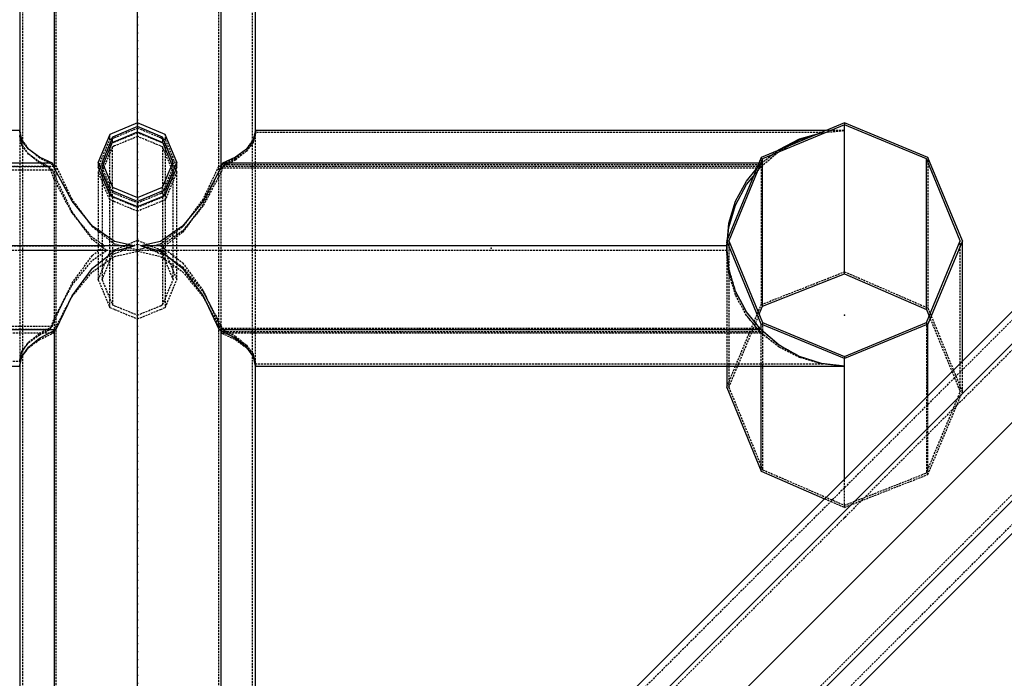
# Model space of a CAD drawing. Extents: x 551880 to 585869, y 94458 to 133000.
# Tile 11 of 42: x 568530 to 569783, y 113169 to 114008. Entities that reach past the tile are written whole.
import ezdxf

# ---------------------------------------------------------------- set-up
doc = ezdxf.new("R2010")
doc.units = 0
doc.header["$LTSCALE"] = 10
doc.header["$MEASUREMENT"] = 0
doc.linetypes.add('DASHDOT', pattern=[1, 0.5, -0.25, 0, -0.25])
doc.linetypes.add('HIDDEN', pattern=[0.375, 0.25, -0.125])
doc.layers.get('0').update_dxf_attribs({"linetype": 'CONTINUOUS'})
doc.layers.get('Defpoints').update_dxf_attribs({"linetype": 'CONTINUOUS'})
for name, color, linetype in [('A', 2, 'DASHDOT'), ('COTAS', 7, 'CONTINUOUS'), ('FORIR', 4, 'CONTINUOUS'), ('G', 3, 'CONTINUOUS'), ('S', 7, 'CONTINUOUS'), ('TR', 6, 'HIDDEN')]:
    doc.layers.add(name, color=color, linetype=linetype)
doc.styles.add('PADRAO MTL', font='txt.shx', dxfattribs={"width": 0.8, "oblique": 5})
doc.styles.get("Standard").update_dxf_attribs({"font": 'txt.shx', "width": 0.7, "oblique": 5})
doc.dimstyles.new('1-75', dxfattribs={"dimscale": 75, "dimtxt": 2.5, "dimasz": 2, "dimexe": 2, "dimexo": 2, "dimgap": 2, "dimtad": 1, "dimdec": 0, "dimdsep": 46, "dimtxsty": 'PADRAO MTL', "dimcen": 3, "dimclrd": 1, "dimclre": 1, "dimclrt": 7, "dimadec": 0, "dimazin": 0, "dimtfac": 1, "dimtdec": 0, "dimtmove": 0, "dimatfit": 3, "dimfxl": 1, "dimtfill": 1, "dimtolj": 1, "dimarcsym": 0})

# ---------------------------------------------------------------- blocks, each defined once
blk = doc.blocks.new('3D_INFOM')
blk.add_point((0, 0))
at = {"layer": 'FORIR', "flags": 1}
blk.add_attdef('MARK', (7.6, -4.3), '', height=5.26, dxfattribs=at)
blk = doc.blocks.new('3D_INFOTEXT')
blk.add_point((0, 0))
at = {"flags": 1}
for tag, p in [('MAR_PEZ', (7.2, 4.1)), ('POS_PEZ', (7.6, -4.3)), ('NOM_PRO', (7.6, -13.2)), ('LUN_PRO', (7.2, -21.9)), ('MAT_PRO', (7.6, -30.1)), ('HANDLE', (7, -38.5))]:
    blk.add_attdef(tag, p, '', height=5.26, dxfattribs=at)
blk = doc.blocks.new('*D86')
at = {"layer": 'COTAS', "color": 1, "lineweight": -2, "transparency": 16777216}
for p, q in [((566083, 113566.8), (565500.2, 113566.8)), ((565650.2, 113416.8), (565650.2, 111417.2)), ((568379.6, 111267.2), (565500.2, 111267.2))]:
    blk.add_line(p, q, dxfattribs=at)
at = {"layer": 'COTAS', "color": 1, "transparency": 16777216}
for points in [[(565625.2, 113416.8), (565675.2, 113416.8), (565650.2, 113566.8)], [(565625.2, 111417.2), (565675.2, 111417.2), (565650.2, 111267.2)]]:
    blk.add_solid(points, dxfattribs=at)
at = {"layer": 'Defpoints', "color": 0, "transparency": 16777216}
for p in [(566233, 113566.8), (565650.2, 111267.2), (568529.6, 111267.2)]:
    blk.add_point(p, dxfattribs=at)
at = {"layer": 'COTAS', "color": 7, "transparency": 16777216, "insert": (565406.4, 112417), "char_height": 187.5, "attachment_point": 5, "rotation": 90, "style": 'PADRAO MTL', "bg_fill": 3, "box_fill_scale": 1.25, "bg_fill_color": 256, "bg_fill_true_color": 13158600, "bg_fill_transparency": 0}
blk.add_mtext('\\A1;2300', dxfattribs=at)
blk = doc.blocks.new('*D88')
at = {"layer": 'COTAS', "color": 1, "lineweight": -2, "transparency": 16777216}
for p, q in [((566230, 113416.9), (566230, 110319.8)), ((568379.6, 110469.8), (566380, 110469.8))]:
    blk.add_line(p, q, dxfattribs=at)
at = {"layer": 'COTAS', "color": 1, "transparency": 16777216}
for points in [[(566380, 110494.8), (566380, 110444.8), (566230, 110469.8)], [(568379.6, 110494.8), (568379.6, 110444.8), (568529.6, 110469.8)]]:
    blk.add_solid(points, dxfattribs=at)
at = {"layer": 'Defpoints', "color": 0, "transparency": 16777216}
for p in [(566230, 113566.9), (566230, 110469.8), (568529.6, 110469.8)]:
    blk.add_point(p, dxfattribs=at)
at = {"layer": 'COTAS', "color": 7, "transparency": 16777216, "insert": (567379.8, 110713.5), "char_height": 187.5, "attachment_point": 5, "style": 'PADRAO MTL', "bg_fill": 3, "box_fill_scale": 1.25, "bg_fill_color": 256, "bg_fill_true_color": 13158600, "bg_fill_transparency": 0}
blk.add_mtext('\\A1;2300', dxfattribs=at)
blk = doc.blocks.new('*D89')
at = {"layer": 'COTAS', "color": 1, "lineweight": -2, "transparency": 16777216}
for p, q in [((571859.1, 114686.8), (571859.1, 114686.8)), ((571709.1, 114536.8), (571709.1, 112537.2)), ((568979.6, 112387.2), (571859.1, 112387.2))]:
    blk.add_line(p, q, dxfattribs=at)
at = {"layer": 'COTAS', "color": 1, "transparency": 16777216}
for points in [[(571684.1, 114536.8), (571734.1, 114536.8), (571709.1, 114686.8)], [(571684.1, 112537.2), (571734.1, 112537.2), (571709.1, 112387.2)]]:
    blk.add_solid(points, dxfattribs=at)
at = {"layer": 'Defpoints', "color": 0, "transparency": 16777216}
for p in [(571709.1, 114686.8), (568829.6, 112387.2), (571709.1, 112387.2)]:
    blk.add_point(p, dxfattribs=at)
at = {"layer": 'COTAS', "color": 7, "transparency": 16777216, "insert": (571465.3, 113537), "char_height": 187.5, "attachment_point": 5, "rotation": 90, "style": 'PADRAO MTL', "bg_fill": 3, "box_fill_scale": 1.25, "bg_fill_color": 256, "bg_fill_true_color": 13158600, "bg_fill_transparency": 0}
blk.add_mtext('\\A1;2300', dxfattribs=at)
blk = doc.blocks.new('*D91')
at = {"layer": 'COTAS', "color": 1, "lineweight": -2, "transparency": 16777216}
for p, q in [((571129.3, 114536.9), (571129.3, 111439.8)), ((568979.6, 111589.8), (570979.3, 111589.8))]:
    blk.add_line(p, q, dxfattribs=at)
at = {"layer": 'COTAS', "color": 1, "transparency": 16777216}
for points in [[(568979.6, 111614.8), (568979.6, 111564.8), (568829.6, 111589.8)], [(570979.3, 111614.8), (570979.3, 111564.8), (571129.3, 111589.8)]]:
    blk.add_solid(points, dxfattribs=at)
at = {"layer": 'Defpoints', "color": 0, "transparency": 16777216}
for p in [(571129.3, 114686.9), (568829.6, 111589.8), (571129.3, 111589.8)]:
    blk.add_point(p, dxfattribs=at)
at = {"layer": 'COTAS', "color": 7, "transparency": 16777216, "insert": (569979.4, 111833.6), "char_height": 187.5, "attachment_point": 5, "style": 'PADRAO MTL', "bg_fill": 3, "box_fill_scale": 1.25, "bg_fill_color": 256, "bg_fill_true_color": 13158600, "bg_fill_transparency": 0}
blk.add_mtext('\\A1;2300', dxfattribs=at)

msp = doc.modelspace()

# ---------------------------------------------------------------- linework, layer by layer
at = {"layer": 'A'}
msp.add_line((568679.6, 106550.1), (568679.6, 117988.2), dxfattribs=at)
at = {"layer": 'G'}
for p, q in [((568679.6, 113876.4), (568679.6, 114839.8)), ((568573.6, 114731.2), (568573.6, 113819.2)), ((568785.7, 114731.2), (568785.7, 113819.2)), ((571022.6, 114724.8), (568791.6, 112493.8)), ((568811.7, 112413.9), (571102.5, 114704.7)), ((570902.5, 114704.7), (568811.7, 112613.9)), ((568529.6, 114686.8), (568529.6, 113865.4)), ((568829.6, 113865.4), (568829.6, 114686.8)), ((568829.6, 112390.4), (571126.1, 114686.8)), ((570843.2, 114686.8), (568829.6, 112673.2)), ((568679.6, 113865.1), (568679.6, 113871.7)), ((569579.6, 113684.2), (569579.6, 113873.8)), ((568529.6, 113866.7), (567653, 113866.7)), ((568532.5, 113854), (568529.6, 113865.4)), ((568647.6, 113851.8), (568647.6, 113858.4)), ((568650.4, 113852.9), (568679.6, 113865.1)), ((568679.6, 113865.1), (568708.9, 113852.9)), ((568679.6, 113781.2), (568679.6, 113865.1)), ((568711.6, 113858.4), (568711.6, 113851.8)), ((568829.6, 113865.4), (568826.7, 113854)), ((569556.2, 113866.7), (568829.6, 113866.7)), ((569522.2, 113855.9), (569548.2, 113863.4)), ((569522.2, 113855.8), (569547.2, 113863)), ((569522.2, 113854.9), (569546.1, 113862.5)), ((569522.2, 113854.8), (569544.7, 113862)), ((568541, 113843), (568532.5, 113854)), ((568635.8, 113823.1), (568647.6, 113851.8)), ((568647.6, 113851.8), (568650.4, 113852.9)), ((568708.9, 113852.9), (568711.6, 113851.8)), ((568711.6, 113851.8), (568723.5, 113823.1)), ((568826.7, 113854), (568818.2, 113843)), ((569496.3, 113842.7), (569522.2, 113855.9)), ((569496.3, 113842.6), (569522.2, 113855.8)), ((569506.5, 113846.1), (569522.2, 113854.9)), ((569507.4, 113846.5), (569522.2, 113854.8)), ((568554.9, 113832.8), (568541, 113843)), ((568818.2, 113843), (568804.3, 113832.8)), ((569494, 113841), (569496.3, 113842.7)), ((569494.4, 113841.1), (569496.3, 113842.6)), ((568571.5, 113824.9), (567679.6, 113824.9)), ((568571.5, 113824.9), (568554.9, 113832.8)), ((568573.6, 113819.2), (568571.5, 113824.9)), ((568629.6, 113826.4), (568629.6, 113819.7)), ((568729.6, 113819.7), (568729.6, 113826.4)), ((568787.8, 113824.9), (568785.7, 113819.2)), ((568804.3, 113832.8), (568787.8, 113824.9)), ((569470.4, 113824.9), (568787.8, 113824.9)), ((569475.4, 113643.1), (569475.4, 113830.6)), ((569683.8, 113638.9), (569683.8, 113830.6)), ((568596.3, 113776.6), (568573.6, 113819.2)), ((568629.6, 113819.7), (568644.3, 113784.4)), ((568715, 113784.4), (568729.6, 113819.7)), ((568785.7, 113819.2), (568763, 113776.6)), ((569454.9, 113802.4), (569467.3, 113817.5)), ((569454.9, 113802.4), (569467.3, 113817.4)), ((569454.9, 113797.9), (569463.7, 113808.7)), ((569454.9, 113797.8), (569463.7, 113808.6)), ((569441, 113776.7), (569454.9, 113802.4)), ((569441, 113776.7), (569454.9, 113802.4)), ((569441, 113771.7), (569454.9, 113797.9)), ((569441, 113771.7), (569454.9, 113797.8)), ((568644.3, 113791.1), (568644.3, 113784.4)), ((568644.3, 113784.4), (568650.4, 113781.9)), ((568708.9, 113781.9), (568715, 113784.4)), ((568715, 113784.4), (568715, 113791.1)), ((568622.2, 113744.9), (568596.3, 113776.6)), ((568650.4, 113781.9), (568679.6, 113769.8)), ((568679.6, 113769.8), (568708.9, 113781.9)), ((568679.6, 113776.4), (568679.6, 113769.8)), ((568763, 113776.6), (568737, 113744.9)), ((569432.5, 113748.8), (569441, 113776.7)), ((569432.5, 113748.8), (569441, 113776.7)), ((569432.5, 113743.4), (569441, 113771.7)), ((569432.5, 113743.3), (569441, 113771.7)), ((568679.6, 108821.8), (568679.6, 113769.8)), ((569430.5, 113728.5), (569432.5, 113748.8)), ((569430.5, 113728.5), (569432.5, 113748.8)), ((568650.4, 113725.4), (568622.2, 113744.9)), ((568737, 113744.9), (568708.9, 113725.4)), ((569431.2, 113730.3), (569432.5, 113743.4)), ((569431.2, 113730.3), (569432.5, 113743.3)), ((568675.5, 113719.8), (568650.4, 113725.4)), ((568708.9, 113725.4), (568683.8, 113719.8)), ((569429.6, 113726.4), (569429.6, 113719.8)), ((569729.6, 113573.2), (569729.6, 113726.4)), ((568675.5, 113719.8), (552179.6, 113719.8)), ((568622.2, 113691.6), (568650.4, 113713.4)), ((568650.4, 113713.4), (568675.5, 113719.8)), ((568683.8, 113719.8), (568708.9, 113713.4)), ((569429.6, 113719.8), (568683.8, 113719.8)), ((568708.9, 113713.4), (568737, 113691.6)), ((569432.5, 113690.3), (569429.6, 113719.8)), ((569429.6, 113719.8), (569429.6, 113719.8)), ((568596.3, 113656.1), (568622.2, 113691.6)), ((568737, 113691.6), (568763, 113656.2)), ((569441, 113661.9), (569432.5, 113690.3)), ((569475.4, 113643.1), (569579.6, 113684.2)), ((569579.6, 113684.2), (569683.8, 113638.9)), ((569454.9, 113635.8), (569441, 113661.9)), ((568575.7, 113612.8), (568596.3, 113656.1)), ((568763, 113656.2), (568783.6, 113612.8)), ((569473.6, 113612.9), (569454.9, 113635.8)), ((569471.1, 113632.7), (569475.4, 113643.1)), ((569683.8, 113638.9), (569687.3, 113630.5)), ((569473.6, 113612.9), (569473.6, 113620.3)), ((569685.7, 113529.3), (569685.7, 113620.3)), ((568575.7, 113612.8), (552135.6, 113612.8)), ((568554.9, 113602.1), (568573.6, 113612.1)), ((568573.6, 113612.1), (568575.7, 113612.8)), ((568573.6, 113612.1), (568573.6, 108821.8)), ((568783.6, 113612.8), (568785.7, 113612.1)), ((569473.6, 113612.8), (568783.6, 113612.8)), ((568785.7, 113612.1), (568804.3, 113602.1)), ((568785.7, 113612.1), (568785.7, 108821.8)), ((569473.6, 113612.8), (569473.6, 113612.9)), ((569496.3, 113593.3), (569473.6, 113612.8)), ((568541, 113590.8), (568554.9, 113602.1)), ((568804.3, 113602.1), (568818.2, 113590.8)), ((568532.5, 113578.5), (568541, 113590.8)), ((568818.2, 113590.8), (568826.7, 113578.5)), ((569522.2, 113578.8), (569496.3, 113593.3)), ((568529.9, 113566.8), (568532.5, 113578.5)), ((568826.7, 113578.5), (568829.4, 113566.8)), ((569550.4, 113569.9), (569522.2, 113578.8)), ((569579.6, 113566.8), (569579.6, 113576.4)), ((552029.6, 113566.8), (568529.9, 113566.8)), ((568529.6, 113566.8), (568529.6, 108821.8)), ((568829.4, 113566.8), (569579.6, 113566.8)), ((568829.6, 108821.8), (568829.6, 113566.8)), ((569429.6, 113566.8), (569429.6, 113539.8)), ((569473.6, 113432.9), (569473.6, 113566.8)), ((569579.6, 113566.8), (569550.4, 113569.9)), ((569579.6, 113423.2), (569579.6, 113566.8)), ((569579.6, 113566.8), (569579.6, 113566.8)), ((569429.6, 113539.8), (569429.7, 113539.6)), ((569429.7, 113539.6), (569473.6, 113432.9)), ((569473.6, 113432.9), (569554.3, 113397.9))]:
    msp.add_line(p, q, dxfattribs=at)
at = {"layer": 'S'}
for p, q in [((568679.6, 113876.4), (568644.3, 113861.8)), ((568679.6, 113871.7), (568647.6, 113858.4)), ((568715, 113861.8), (568679.6, 113876.4)), ((568711.6, 113858.4), (568679.6, 113871.7)), ((569579.6, 113876.4), (569473.6, 113832.5)), ((569579.6, 113873.8), (569475.4, 113830.6)), ((569685.7, 113832.5), (569579.6, 113876.4)), ((569683.8, 113830.6), (569579.6, 113873.8)), ((568644.3, 113861.8), (568629.6, 113826.4)), ((568647.6, 113858.4), (568634.4, 113826.4)), ((568724.9, 113826.4), (568711.6, 113858.4)), ((568729.6, 113826.4), (568715, 113861.8)), ((568644.3, 113791.1), (568629.6, 113826.4)), ((568634.4, 113826.4), (568647.6, 113794.4)), ((568711.6, 113794.4), (568724.9, 113826.4)), ((568729.6, 113826.4), (568715, 113791.1)), ((569473.6, 113832.5), (569429.6, 113726.4)), ((569475.4, 113830.6), (569432.3, 113726.4)), ((569727, 113726.4), (569683.8, 113830.6)), ((569729.6, 113726.4), (569685.7, 113832.5)), ((568679.6, 113776.4), (568644.3, 113791.1)), ((568647.6, 113794.4), (568679.6, 113781.2)), ((568679.6, 113781.2), (568711.6, 113794.4)), ((568715, 113791.1), (568679.6, 113776.4)), ((569473.6, 113620.3), (569429.6, 113726.4)), ((569432.3, 113726.4), (569475.4, 113622.2)), ((569683.8, 113622.2), (569727, 113726.4)), ((569729.6, 113726.4), (569685.7, 113620.3)), ((569579.6, 113576.4), (569473.6, 113620.3)), ((569475.4, 113622.2), (569579.6, 113579)), ((569579.6, 113579), (569683.8, 113622.2)), ((569685.7, 113620.3), (569579.6, 113576.4))]:
    msp.add_line(p, q, dxfattribs=at)
at = {"layer": 'TR'}
for p, q in [((568576.2, 108821.8), (568576.2, 114728.8)), ((568783, 108821.8), (568783, 114728.8)), ((568814.7, 112424.9), (571091.5, 114701.7)), ((570907.5, 114701.7), (568814.7, 112608.9)), ((568533.4, 114686.8), (568533.4, 113852.8)), ((568825.9, 113852.9), (568825.9, 114686.8)), ((568829.6, 112401.7), (571114.7, 114686.8)), ((570854.5, 114686.8), (568829.6, 112661.9)), ((568679.6, 113876.4), (568679.6, 113871.7)), ((569579.6, 113876.4), (569579.6, 113873.8)), ((568529.6, 113865.4), (568530, 113866.7)), ((568530, 113866.7), (568529.6, 113866.7)), ((568529.6, 113865.4), (568529.6, 113859.1)), ((568529.6, 113859.1), (568529.9, 113860.4)), ((568529.9, 113860.4), (568529.6, 113860.4)), ((568532.5, 113847.7), (568529.6, 113859.1)), ((568529.6, 113859.1), (568529.6, 113574.1)), ((568532.5, 113849), (568529.9, 113860.4)), ((568532.5, 113855.4), (568530, 113866.7)), ((568644.3, 113855.1), (568644.3, 113861.8)), ((568650.4, 113857.7), (568679.6, 113869.8)), ((568679.6, 113863.8), (568650.4, 113851.8)), ((568679.6, 113859.1), (568650.4, 113847)), ((568679.6, 113869.8), (568708.9, 113857.7)), ((568708.9, 113851.8), (568679.6, 113863.8)), ((568708.9, 113847), (568679.6, 113859.1)), ((568715, 113861.8), (568715, 113855.1)), ((568829.3, 113866.7), (568826.7, 113855.4)), ((568829.3, 113864.1), (568826.7, 113852.7)), ((568829.6, 113862.8), (568826.7, 113851.3)), ((568829.3, 113866.7), (568829.6, 113865.4)), ((568829.6, 113866.7), (568829.3, 113866.7)), ((568829.6, 113864.1), (568829.3, 113864.1)), ((568829.3, 113864.1), (568829.6, 113862.8)), ((568829.6, 113862.8), (568829.6, 113865.4)), ((568829.6, 113570.5), (568829.6, 113865.4)), ((569549.8, 113864.1), (568829.6, 113864.1)), ((569544.7, 113862), (569550.4, 113863.8)), ((569546.1, 113862.5), (569550.4, 113863.9)), ((569547.2, 113863), (569550.4, 113863.9)), ((569548.2, 113863.4), (569550.4, 113864)), ((569552.2, 113864.1), (569549.8, 113864.1)), ((569550.4, 113864), (569579.1, 113866.7)), ((569550.4, 113863.8), (569579.1, 113866.7)), ((569550.4, 113863.9), (569552.2, 113864.1)), ((569550.4, 113863.9), (569552.2, 113864.1)), ((569579.1, 113866.7), (569556.2, 113866.7)), ((568533.4, 113854.1), (568532.5, 113855.4)), ((568533.4, 113847.7), (568532.5, 113849)), ((568541, 113836.7), (568532.5, 113847.7)), ((568541, 113843.1), (568533.4, 113854.1)), ((568533.4, 113852.8), (568533.4, 113579.7)), ((568541, 113836.7), (568533.4, 113847.7)), ((568629.6, 113819.7), (568644.3, 113855.1)), ((568644.3, 113849.3), (568634.6, 113825.9)), ((568647.6, 113845.9), (568636.9, 113820.2)), ((568644.3, 113855.1), (568650.4, 113857.7)), ((568647.1, 113850.4), (568644.3, 113849.3)), ((568644.3, 113791.1), (568644.3, 113849.3)), ((568650.4, 113851.8), (568647.1, 113850.4)), ((568650.4, 113847), (568647.6, 113845.9)), ((568647.6, 113794.4), (568647.6, 113845.9)), ((568708.9, 113857.7), (568715, 113855.1)), ((568712.2, 113850.4), (568708.9, 113851.8)), ((568711.6, 113845.9), (568708.9, 113847)), ((568722.3, 113820.2), (568711.6, 113845.9)), ((568711.6, 113845.9), (568711.6, 113794.4)), ((568715, 113849.3), (568712.2, 113850.4)), ((568715, 113855.1), (568729.6, 113819.7)), ((568715, 113849.3), (568715, 113791.1)), ((568724.7, 113825.9), (568715, 113849.3)), ((568825.9, 113854.2), (568818.2, 113843.1)), ((568825.9, 113851.5), (568818.2, 113840.4)), ((568826.7, 113851.3), (568818.2, 113840.3)), ((568826.7, 113855.4), (568825.9, 113854.2)), ((568825.9, 113579.7), (568825.9, 113852.9)), ((568826.7, 113852.7), (568825.9, 113851.5)), ((569496.3, 113840.3), (569507.4, 113846.5)), ((569496.3, 113840.4), (569506.5, 113846.1)), ((568542.3, 113842.1), (568541, 113843.1)), ((568554.9, 113826.5), (568541, 113836.7)), ((568554.9, 113825.3), (568541, 113836.7)), ((568554.9, 113831.7), (568542.3, 113842.1)), ((568817, 113842.1), (568804.3, 113831.7)), ((568818.2, 113840.4), (568804.3, 113829.1)), ((568818.2, 113840.3), (568804.3, 113830.2)), ((568818.2, 113843.1), (568817, 113842.1)), ((569473.6, 113824.9), (569494.4, 113841.1)), ((569473.6, 113825), (569494, 113841)), ((569473.6, 113820.9), (569496.3, 113840.4)), ((569473.6, 113820.7), (569496.3, 113840.3)), ((568576.6, 113820.7), (552135.7, 113820.7)), ((568572.4, 113822.4), (568554.9, 113831.7)), ((568567.9, 113820.3), (568554.9, 113826.5)), ((568571.8, 113816.3), (568554.9, 113825.3)), ((568573.6, 113821.8), (568572.4, 113822.4)), ((568576.6, 113820.7), (568573.6, 113821.8)), ((568596.3, 113779.3), (568576.6, 113820.7)), ((568634.4, 113825.5), (568630.8, 113816.8)), ((568634.4, 113826.4), (568634.4, 113819.7)), ((568634.6, 113825.9), (568634.4, 113825.5)), ((568634.4, 113819.7), (568635.8, 113823.1)), ((568723.5, 113823.1), (568724.9, 113819.7)), ((568724.9, 113825.5), (568724.7, 113825.9)), ((568724.9, 113819.7), (568724.9, 113826.4)), ((568728.5, 113816.8), (568724.9, 113825.5)), ((568782.7, 113820.7), (568763, 113779.3)), ((568785.7, 113821.8), (568782.7, 113820.7)), ((569473.5, 113820.7), (568782.7, 113820.7)), ((568804.3, 113829.1), (568785.7, 113819.1)), ((568789.3, 113823), (568785.7, 113813.1)), ((568786.8, 113822.4), (568785.7, 113821.8)), ((568804.3, 113831.7), (568786.8, 113822.4)), ((568804.3, 113830.2), (568789.3, 113823)), ((569472, 113823), (568789.3, 113823)), ((569463.7, 113808.6), (569473.5, 113820.7)), ((569467.3, 113817.5), (569473.5, 113824.9)), ((569467.3, 113817.4), (569472, 113823)), ((569473.5, 113824.9), (569470.4, 113824.9)), ((569472, 113823), (569473.6, 113824.9)), ((569472, 113818.9), (569473.6, 113820.9)), ((569473.5, 113824.9), (569473.6, 113825)), ((569473.5, 113820.7), (569473.6, 113820.7)), ((569473.6, 113832.5), (569473.6, 113645)), ((569685.7, 113832.5), (569685.7, 113640.8)), ((568567.9, 113820.3), (552139.4, 113820.3)), ((568529.6, 113816.3), (567678.5, 113816.3)), ((568533.4, 113816.3), (568529.6, 113816.3)), ((568571.8, 113816.3), (568533.4, 113816.3)), ((568573.6, 113804.5), (568567.9, 113820.3)), ((568573.6, 113810.9), (568571.8, 113816.3)), ((568573.6, 113819.2), (568573.6, 113612.1)), ((568596.3, 113763.2), (568573.6, 113810.9)), ((568630.8, 113816.8), (568629.6, 113814)), ((568644.3, 113778.6), (568629.6, 113814)), ((568629.6, 113814), (568629.6, 113739.8)), ((568636.9, 113820.2), (568634.4, 113814)), ((568634.4, 113819.7), (568647.6, 113787.8)), ((568634.4, 113814), (568634.4, 113808.2)), ((568647.1, 113783.2), (568634.4, 113814)), ((568634.4, 113808.2), (568634.4, 113736.5)), ((568711.6, 113787.8), (568724.9, 113819.7)), ((568724.9, 113814), (568712.2, 113783.2)), ((568729.6, 113814), (568715, 113778.6)), ((568724.9, 113814), (568722.3, 113820.2)), ((568724.9, 113808.2), (568724.9, 113814)), ((568724.9, 113736.5), (568724.9, 113808.2)), ((568729.6, 113814), (568728.5, 113816.8)), ((568729.6, 113739.8), (568729.6, 113814)), ((568785.7, 113813.1), (568763, 113770.5)), ((568780.7, 113809.8), (568763, 113772.6)), ((568785, 113818.9), (568780.7, 113809.8)), ((568785.6, 113819.1), (568785, 113818.9)), ((568785.5, 113818.9), (568785, 113818.9)), ((568825.9, 113818.9), (568785.5, 113818.9)), ((568785.7, 113819.1), (568785.6, 113819.1)), ((568785.7, 113819.2), (568785.7, 113612.1)), ((568829.6, 113818.9), (568825.9, 113818.9)), ((569467.9, 113818.9), (568829.6, 113818.9)), ((569463.7, 113808.7), (569472, 113818.9)), ((569468.5, 113818.9), (569467.9, 113818.9)), ((569472, 113818.9), (569468.5, 113818.9)), ((568596.3, 113761.9), (568573.6, 113804.5)), ((568644.3, 113778.6), (568644.3, 113784.4)), ((568647.6, 113781.9), (568647.1, 113783.2)), ((568647.6, 113794.4), (568647.6, 113787.8)), ((568647.6, 113787.8), (568650.4, 113786.6)), ((568647.6, 113783), (568647.6, 113787.8)), ((568650.4, 113786.6), (568679.6, 113774.6)), ((568679.6, 113774.6), (568708.9, 113786.6)), ((568708.9, 113786.6), (568711.6, 113787.8)), ((568711.6, 113787.8), (568711.6, 113794.4)), ((568711.6, 113787.8), (568711.6, 113783)), ((568712.2, 113783.2), (568711.6, 113781.9)), ((568715, 113784.4), (568715, 113778.6)), ((568615, 113753.7), (568596.3, 113779.3)), ((568650.4, 113776), (568644.3, 113778.6)), ((568644.3, 113729.6), (568644.3, 113778.6)), ((568647.6, 113781.9), (568647.6, 113783)), ((568647.6, 113781.9), (568647.6, 113644.8)), ((568650.4, 113780.8), (568647.6, 113781.9)), ((568679.6, 113768.6), (568650.4, 113780.8)), ((568679.6, 113763.8), (568650.4, 113776)), ((568679.6, 113781.2), (568679.6, 113776.4)), ((568708.9, 113780.8), (568679.6, 113768.6)), ((568708.9, 113776), (568679.6, 113763.8)), ((568711.6, 113781.9), (568708.9, 113780.8)), ((568715, 113778.6), (568708.9, 113776)), ((568711.6, 113783), (568711.6, 113781.9)), ((568711.6, 113781.9), (568711.6, 113644.8)), ((568715, 113778.6), (568715, 113729.6)), ((568763, 113772.6), (568737, 113737.1)), ((568763, 113779.3), (568744.2, 113753.7)), ((568622.2, 113727.7), (568596.3, 113763.2)), ((568622.2, 113730.3), (568596.3, 113761.9)), ((568763, 113770.5), (568737, 113738.8)), ((568622.2, 113743.9), (568615, 113753.7)), ((568744.2, 113753.7), (568737, 113743.9)), ((568650.4, 113722), (568622.2, 113743.9)), ((568629.6, 113739.8), (568629.6, 113738.1)), ((568629.6, 113738.1), (568629.6, 113697.3)), ((568634.4, 113736.5), (568634.4, 113734.4)), ((568634.4, 113734.4), (568634.4, 113701)), ((568737, 113743.9), (568708.9, 113722)), ((568737, 113737.1), (568708.9, 113715.3)), ((568737, 113738.8), (568709.5, 113719.7)), ((568724.9, 113734.4), (568724.9, 113736.5)), ((568724.9, 113701), (568724.9, 113734.4)), ((568729.6, 113738.1), (568729.6, 113739.8)), ((568729.6, 113697.3), (568729.6, 113738.1)), ((568637.6, 113719.6), (568622.2, 113730.3)), ((568640.1, 113713.9), (568622.2, 113727.7)), ((568644.3, 113726.7), (568644.3, 113729.6)), ((568644.3, 113708.7), (568644.3, 113726.7)), ((568650.4, 113714.7), (568679.6, 113726.9)), ((568667.4, 113717.7), (568650.4, 113722)), ((568674.5, 113720), (568679.6, 113722.1)), ((568679.6, 113726.9), (568708.9, 113714.7)), ((568679.6, 113722.1), (568684.7, 113720)), ((568708.9, 113722), (568691.8, 113717.7)), ((568715, 113729.6), (568715, 113726.8)), ((568715, 113726.8), (568715, 113708.7)), ((569429.6, 113719.8), (569430.5, 113728.5)), ((569429.6, 113719.8), (569430.5, 113728.5)), ((569429.9, 113716.8), (569431.2, 113730.3)), ((569429.9, 113716.8), (569431.2, 113730.3)), ((569432.3, 113726.4), (569432.3, 113692.7)), ((569727, 113570.6), (569727, 113726.4)), ((568637.6, 113719.6), (552179.6, 113719.6)), ((568529.6, 113713.9), (552179.6, 113713.9)), ((568679.6, 113713.8), (553680.3, 113713.8)), ((568533.4, 113713.9), (568529.6, 113713.9)), ((568640.1, 113713.9), (568533.4, 113713.9)), ((568622.2, 113707.7), (568637.6, 113719.6)), ((568622.2, 113701.5), (568640.1, 113713.9)), ((568629.6, 113676.7), (568644.3, 113712.1)), ((568644.3, 113712.1), (568650.4, 113714.7)), ((568644.3, 113702.2), (568644.3, 113708.7)), ((568645.2, 113702.8), (568647.6, 113708.8)), ((568647.6, 113708.8), (568650.4, 113709.9)), ((568650.4, 113709.9), (568668.5, 113717.5)), ((568650.4, 113706.4), (568679.6, 113713)), ((568679.6, 113714.6), (568667.4, 113717.7)), ((568668.5, 113717.5), (568671.7, 113718.8)), ((568671.7, 113718.8), (568674.5, 113720)), ((568691.8, 113717.7), (568679.6, 113714.7)), ((569429.6, 113713.8), (568679.6, 113713.8)), ((568679.6, 113713), (568708.9, 113706.4)), ((568684.7, 113720), (568687.5, 113718.8)), ((568687.5, 113718.8), (568690.8, 113717.5)), ((568690.8, 113717.5), (568708.9, 113709.9)), ((568705.2, 113714.4), (568703, 113713.8)), ((568703, 113713.8), (568708.9, 113712.5)), ((568707.4, 113713.8), (568703, 113713.8)), ((568708.9, 113715.3), (568705.2, 113714.4)), ((568825.9, 113713.8), (568707.4, 113713.8)), ((568708.9, 113714.7), (568715, 113712.1)), ((568708.9, 113712.5), (568720.2, 113704.7)), ((568708.9, 113709.9), (568711.6, 113708.8)), ((569429.6, 113719.7), (568709.5, 113719.7)), ((568709.5, 113719.7), (568737, 113698.3)), ((568711.6, 113708.8), (568714.1, 113702.8)), ((568715, 113712.1), (568729.6, 113676.7)), ((568715, 113708.7), (568715, 113702.2)), ((568829.6, 113713.8), (568825.9, 113713.8)), ((569429.6, 113713.8), (568829.6, 113713.8)), ((569429.6, 113719.7), (569429.6, 113719.8)), ((569429.6, 113719.8), (569429.6, 113713.9)), ((569429.6, 113719.8), (569429.6, 113719.8)), ((569429.6, 113719.8), (569429.6, 113719.8)), ((569432.5, 113690.3), (569429.6, 113719.7)), ((569429.6, 113713.9), (569429.9, 113716.8)), ((569429.6, 113713.8), (569429.9, 113716.8)), ((569429.6, 113713.9), (569429.6, 113569.4)), ((569429.6, 113713.8), (569429.6, 113713.9)), ((569429.6, 113713.9), (569429.6, 113713.8)), ((569432.5, 113684.8), (569429.6, 113713.8)), ((569429.6, 113713.8), (569429.6, 113713.8)), ((569432.5, 113684.9), (569429.6, 113713.8)), ((569429.6, 113713.8), (569429.6, 113713.8)), ((568596.3, 113672.3), (568622.2, 113707.7)), ((568596.3, 113669.9), (568622.2, 113701.5)), ((568622.2, 113686.9), (568650.4, 113706.4)), ((568629.6, 113697.3), (568629.6, 113692)), ((568634.4, 113676.7), (568645.2, 113702.8)), ((568634.4, 113701), (568634.4, 113695.3)), ((568634.4, 113695.3), (568634.4, 113676.7)), ((568644.3, 113641.4), (568644.3, 113702.2)), ((568708.9, 113706.4), (568737, 113686.9)), ((568714.1, 113702.8), (568724.9, 113676.7)), ((568715, 113702.2), (568715, 113641.4)), ((568720.2, 113704.7), (568737, 113693)), ((568724.9, 113695.3), (568724.9, 113701)), ((568724.9, 113676.7), (568724.9, 113695.3)), ((568729.6, 113692), (568729.6, 113697.3)), ((568737, 113698.3), (568763, 113662.9)), ((568596.3, 113655.2), (568622.2, 113686.9)), ((568629.6, 113692), (568629.6, 113676.7)), ((568729.6, 113676.7), (568729.6, 113692)), ((568737, 113693), (568763, 113661.3)), ((568737, 113686.9), (568763, 113655.2)), ((569432.3, 113692.7), (569432.3, 113687.2)), ((569432.3, 113687.2), (569432.3, 113569.4)), ((569441, 113661.9), (569432.5, 113690.3)), ((569441, 113657), (569432.5, 113684.9)), ((569441, 113656.9), (569432.5, 113684.8)), ((569473.6, 113645), (569579.6, 113686.8)), ((569579.6, 113686.8), (569685.7, 113640.8)), ((568573.6, 113624.5), (568596.3, 113672.3)), ((568629.6, 113676.7), (568644.3, 113641.4)), ((568634.4, 113676.7), (568647.6, 113644.8)), ((568711.6, 113644.8), (568724.9, 113676.7)), ((568715, 113641.4), (568729.6, 113676.7)), ((568573.6, 113627.3), (568596.3, 113669.9)), ((568763, 113662.9), (568785.7, 113615.2)), ((568763, 113661.3), (568785.7, 113618.7)), ((569454.9, 113635.8), (569441, 113661.9)), ((568573.6, 113612.6), (568592.2, 113647.6)), ((568592.2, 113647.6), (568596.3, 113655.2)), ((568763, 113655.2), (568767, 113647.6)), ((568767, 113647.6), (568785.7, 113612.6)), ((569454.9, 113631.2), (569441, 113657)), ((569454.9, 113631.2), (569441, 113656.9)), ((568644.3, 113641.4), (568650.4, 113638.9)), ((568647.6, 113644.8), (568650.4, 113643.6)), ((568650.4, 113643.6), (568679.6, 113631.6)), ((568650.4, 113638.9), (568679.6, 113626.8)), ((568679.6, 113631.6), (568708.9, 113643.6)), ((568679.6, 113626.8), (568708.9, 113638.9)), ((568708.9, 113643.6), (568711.6, 113644.8)), ((568708.9, 113638.9), (568715, 113641.4)), ((569429.7, 113540.1), (569473.6, 113645)), ((569472.1, 113614.7), (569454.9, 113635.8)), ((569466.5, 113621.6), (569471.1, 113632.7)), ((569685.7, 113640.8), (569729.6, 113533.8)), ((568568.5, 113613.2), (568573.6, 113627.3)), ((568571.2, 113617.2), (568573.6, 113624.5)), ((569473.6, 113608.6), (569454.9, 113631.2)), ((569472.1, 113610.5), (569454.9, 113631.2)), ((569465.3, 113618.7), (569466.5, 113621.6)), ((569475.4, 113622.2), (569475.4, 113434.7)), ((569683.8, 113622.2), (569683.8, 113430.6)), ((569687.3, 113630.5), (569716.3, 113559.9)), ((568572.1, 113608.6), (552135.6, 113608.6)), ((568571.2, 113617.2), (552139.3, 113617.2)), ((568529.6, 113613.2), (553780.8, 113613.2)), ((568533.4, 113613.2), (568529.6, 113613.2)), ((568568.5, 113613.2), (568533.4, 113613.2)), ((568541, 113597.2), (568554.9, 113608.5)), ((568554.9, 113608.5), (568571.2, 113617.2)), ((568554.9, 113606.7), (568568.5, 113613.2)), ((568554.9, 113600.4), (568572.1, 113608.6)), ((568572.1, 113608.6), (568573.3, 113612)), ((568573.3, 113612), (568573.6, 113612.6)), ((568785.7, 113618.7), (568788.6, 113610.5)), ((568785.7, 113615.2), (568785.8, 113614.7)), ((568785.7, 113612.6), (568785.9, 113612)), ((569472.1, 113614.7), (568785.8, 113614.7)), ((568785.8, 113614.7), (568804.3, 113604.8)), ((568785.9, 113612), (568787.1, 113608.6)), ((569473.6, 113608.6), (568787.1, 113608.6)), ((568787.1, 113608.6), (568804.3, 113600.4)), ((568788.6, 113610.5), (568804.3, 113603)), ((568825.9, 113610.5), (568788.6, 113610.5)), ((568829.6, 113610.5), (568825.9, 113610.5)), ((569472.1, 113610.5), (568829.6, 113610.5)), ((569444.7, 113569.4), (569465.3, 113618.7)), ((569473.6, 113612.8), (569472.1, 113614.7)), ((569473.6, 113608.8), (569472.1, 113610.5)), ((569473.6, 113608.8), (569473.6, 113612.9)), ((569496.3, 113593.2), (569473.6, 113612.8)), ((569496.3, 113591), (569473.6, 113608.8)), ((569473.6, 113569.4), (569473.6, 113608.8)), ((569496.3, 113590.9), (569473.6, 113608.6)), ((569473.6, 113608.6), (569473.6, 113608.6)), ((568532.5, 113584.9), (568541, 113597.2)), ((568533.4, 113586.7), (568541, 113596.6)), ((568541, 113596.6), (568554.9, 113606.7)), ((568541, 113590.3), (568554.9, 113600.4)), ((568804.3, 113604.8), (568818.2, 113593.5)), ((568804.3, 113603), (568818.2, 113592.9)), ((568804.3, 113600.4), (568818.2, 113590.3)), ((568529.6, 113574.1), (568532.5, 113585.6)), ((568529.9, 113573.1), (568532.5, 113584.9)), ((568532.5, 113585.6), (568533.4, 113586.7)), ((568533.4, 113580.4), (568537.7, 113585.9)), ((568537.7, 113585.9), (568541, 113590.3)), ((568818.2, 113593.5), (568826.7, 113581.1)), ((568818.2, 113592.9), (568825.9, 113583)), ((568818.2, 113590.3), (568821.5, 113586)), ((568821.5, 113586), (568825.9, 113580.4)), ((568825.9, 113583), (568826.7, 113581.9)), ((569522.2, 113578.7), (569496.3, 113593.2)), ((569522.2, 113577.8), (569496.3, 113591)), ((569522.2, 113577.7), (569496.3, 113590.9)), ((566485.1, 113573.1), (568529.9, 113573.1)), ((568529.6, 113567.8), (568532.5, 113579.3)), ((568529.6, 113574.1), (568529.6, 113573.1)), ((568529.9, 113573.1), (568529.6, 113574.1)), ((568529.6, 113573.1), (568529.6, 113567.8)), ((568532.5, 113579.3), (568533.4, 113580.4)), ((568533.4, 113579.7), (568533.4, 111529.9)), ((568825.9, 113580.4), (568826.7, 113579.3)), ((568825.9, 112649.9), (568825.9, 113579.7)), ((568826.7, 113581.9), (568829.6, 113570.5)), ((568826.7, 113581.1), (568829.4, 113569.4)), ((568826.7, 113579.3), (568829.6, 113567.8)), ((568829.6, 113570.5), (568829.4, 113569.4)), ((568829.6, 113569.4), (568829.6, 113570.5)), ((568829.6, 113569.4), (568829.6, 113570.5)), ((569550.4, 113569.7), (569522.2, 113578.7)), ((569550.4, 113569.7), (569522.2, 113577.8)), ((569550.4, 113569.6), (569522.2, 113577.7)), ((569579.6, 113579), (569579.6, 113576.4)), ((569727, 113559.2), (569727, 113570.6)), ((569729.6, 113561.9), (569729.6, 113573.2)), ((568529.9, 113566.8), (568529.6, 113567.8)), ((568529.6, 113567.8), (568529.6, 113566.8)), ((568829.4, 113569.4), (569553.2, 113569.4)), ((568829.6, 113567.8), (568829.4, 113566.8)), ((568829.6, 113567.8), (568829.6, 113569.4)), ((568829.6, 113566.8), (568829.6, 113569.4)), ((569429.6, 113569.4), (569429.6, 113566.8)), ((569432.3, 113569.4), (569432.3, 113566.8)), ((569432.3, 113566.8), (569432.3, 113539.8)), ((569432.3, 113539.8), (569443.6, 113566.8)), ((569443.6, 113566.8), (569444.7, 113569.4)), ((569473.6, 113566.8), (569473.6, 113569.4)), ((569553.2, 113569.4), (569550.4, 113569.7)), ((569553.2, 113569.4), (569550.4, 113569.7)), ((569579.6, 113566.8), (569550.4, 113569.6)), ((569716.3, 113559.9), (569719.6, 113551.9)), ((569727, 113533.9), (569727, 113559.2)), ((569729.6, 113533.8), (569729.6, 113561.9)), ((569719.6, 113551.9), (569727, 113533.9)), ((569429.6, 113539.8), (569429.7, 113540.1)), ((569429.7, 113539.6), (569429.7, 113540.1)), ((569432.3, 113539.8), (569475.4, 113434.7)), ((569683.8, 113430.6), (569727, 113533.9)), ((569685.7, 113428.7), (569729.6, 113533.8)), ((569685.7, 113518), (569685.7, 113529.3)), ((569685.7, 113428.7), (569685.7, 113518)), ((569475.4, 113434.7), (569579.6, 113389.5)), ((569579.6, 113389.5), (569683.8, 113430.6)), ((569579.6, 113386.9), (569685.7, 113428.7)), ((569579.6, 113411.9), (569579.6, 113423.2)), ((569579.6, 113386.9), (569579.6, 113411.9)), ((569554.3, 113397.9), (569562.2, 113394.4)), ((569562.2, 113394.4), (569579.6, 113386.9))]:
    msp.add_line(p, q, dxfattribs=at)

# ---------------------------------------------------------------- block references
for p in [(568679.6, 113876.4), (569129.6, 113866.7), (568609.3, 113745.3), (568743, 113745.3), (568679.6, 113726.9), (569129.6, 113566.8), (569579.6, 113373.8)]:
    msp.add_blockref('3D_INFOTEXT', p)
at = {"layer": 'G'}
for p in [(568679.6, 113823.1), (568679.6, 113745.3), (569129.6, 113716.8), (569579.6, 113631.6)]:
    msp.add_blockref('3D_INFOM', p, dxfattribs=at)

# ---------------------------------------------------------------- next in the draw order: dimensions: what is measured, and where the dimension line sits
at = {"layer": 'COTAS'}
for base, p1, p2, picture, middle in [((571709.1, 112387.2), (571709.1, 114686.8), (568829.6, 112387.2), '*D89', (571465.3, 113537)), ((565650.2, 111267.2), (566233, 113566.8), (568529.6, 111267.2), '*D86', (565406.4, 112417))]:
    dim = msp.add_linear_dim(base=base, p1=p1, p2=p2, angle=90, dimstyle='1-75', dxfattribs=at)
    dim.commit()
    dim.dimension.update_dxf_attribs({"geometry": picture, "text_midpoint": middle})

# ---------------------------------------------------------------- next in the draw order: dimensions: what is measured, and where the dimension line sits
dim = msp.add_linear_dim(base=(571129.3, 111589.8), p1=(568829.6, 111589.8), p2=(571129.3, 114686.9), dimstyle='1-75', dxfattribs=at)
dim.commit()
dim.dimension.update_dxf_attribs({"geometry": '*D91', "text_midpoint": (569979.4, 111833.6)})
dim = msp.add_linear_dim(base=(566230, 110469.8), p1=(568529.6, 110469.8), p2=(566230, 113566.9), angle=180, dimstyle='1-75', dxfattribs=at)
dim.commit()
dim.dimension.update_dxf_attribs({"geometry": '*D88', "text_midpoint": (567379.8, 110713.5)})

doc.saveas('drawing.dxf')
